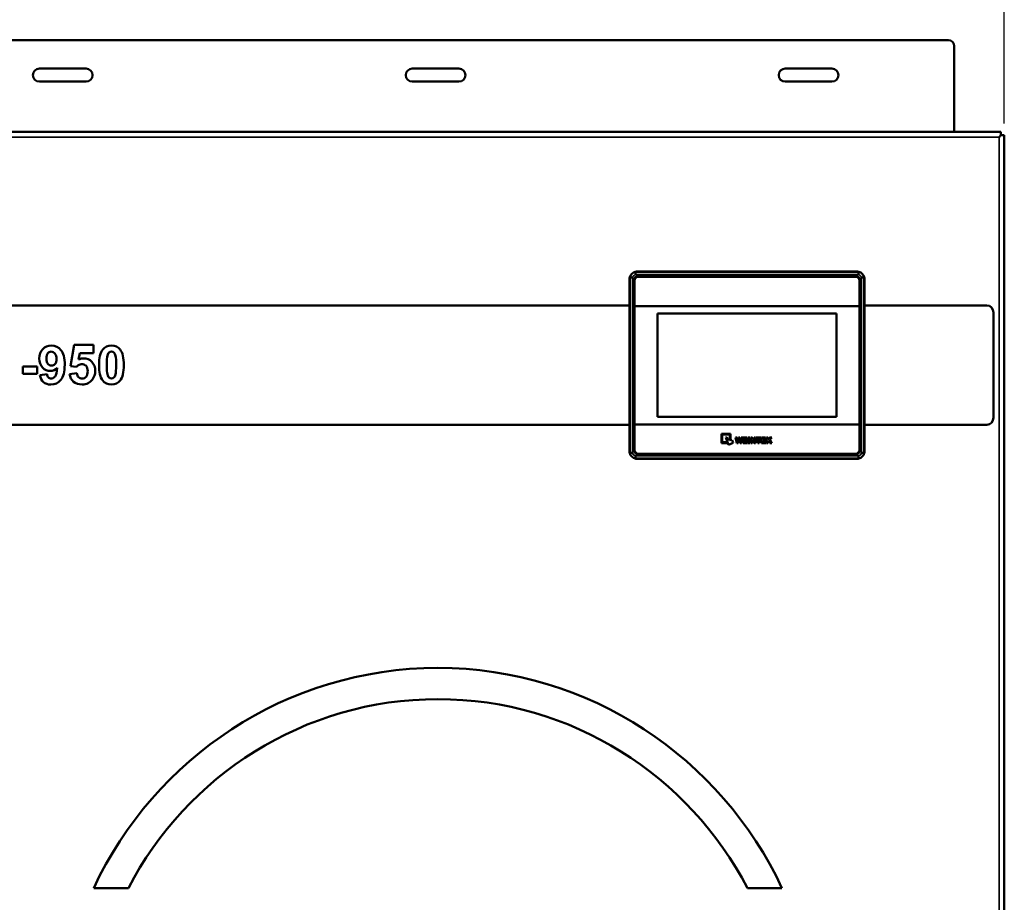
# Model space of a CAD drawing. Header units: inches. Extents: x 0 to 136, y 2 to 86.
# Tile 13 of 61: x 15 to 36, y 47 to 66. Entities that reach past the tile are written whole.
import ezdxf

# ---------------------------------------------------------------- set-up
doc = ezdxf.new("R2010")
doc.units = ezdxf.units.IN
doc.header["$LTSCALE"] = 4
doc.header["$MEASUREMENT"] = 0
for name, color, linetype, lineweight in [('Dimension (ANSI)', 7, 'Continuous', 25), ('Visible (ANSI)', 7, 'Continuous', 50), ('Visible Narrow (ANSI)', 7, 'Continuous', 35)]:
    doc.layers.add(name, color=color, linetype=linetype, lineweight=lineweight)
doc.styles.add('Dimension Text (ANSI)', font='tahoma.ttf')
doc.dimstyles.new('Dual Dimension', dxfattribs={"dimscale": 4, "dimtxt": 0.12, "dimasz": 0.098425, "dimexe": 0.125, "dimexo": 0.0625, "dimgap": 0.031496, "dimtad": 0, "dimtih": 1, "dimtoh": 1, "dimrnd": 1e-08, "dimzin": 4, "dimdsep": 46, "dimtxsty": 'Dimension Text (ANSI)', "dimcen": 0.09, "dimdle": 0.393701, "dimclrd": 256, "dimclre": 256, "dimclrt": 256, "dimadec": 0, "dimazin": 1, "dimtfac": 1, "dimtofl": 0, "dimtmove": 0, "dimatfit": 3, "dimfxl": 1, "dimtolj": 1, "dimtzin": 4, "dimlwd": -1, "dimlwe": -1, "dimarcsym": 0})

# ---------------------------------------------------------------- blocks, each defined once
blk = doc.blocks.new('*D6')
at = {"layer": 'Defpoints', "color": 0, "transparency": 16777216}
for p in [(11.957, 67.638), (11.957, 63.079), (36.34, 63.079)]:
    blk.add_point(p, dxfattribs=at)
at = {"layer": 'Dimension (ANSI)', "transparency": 16777216}
for p, q in [((11.957, 63.329), (11.957, 68.138)), ((36.34, 63.329), (36.34, 68.138)), ((12.351, 67.638), (21.912, 67.638)), ((35.947, 67.638), (26.386, 67.638))]:
    blk.add_line(p, q, dxfattribs=at)
for points in [[(12.351, 67.704), (12.351, 67.573), (11.957, 67.638)], [(35.947, 67.704), (35.947, 67.573), (36.34, 67.638)]]:
    blk.add_solid(points, dxfattribs=at)
at = {"layer": 'Dimension (ANSI)', "transparency": 16777216, "insert": (24.149, 68.59), "char_height": 0.48, "attachment_point": 2, "style": 'Dimension Text (ANSI)'}
blk.add_mtext('\\A1;{\\H3.0x;(}\\S24.38^ 619.3 mm;{\\H3.0x;)}', dxfattribs=at)
blk = doc.blocks.new('*D8')
at = {"layer": 'Defpoints', "color": 0, "transparency": 16777216}
for p in [(37.516, 70.818), (10.766, 48.826), (37.516, 48.826)]:
    blk.add_point(p, dxfattribs=at)
at = {"layer": 'Dimension (ANSI)', "transparency": 16777216}
for p, q in [((10.766, 49.076), (10.766, 71.318)), ((37.516, 49.076), (37.516, 71.318)), ((11.16, 70.818), (21.904, 70.818)), ((37.123, 70.818), (26.379, 70.818))]:
    blk.add_line(p, q, dxfattribs=at)
for points in [[(11.16, 70.883), (11.16, 70.752), (10.766, 70.818)], [(37.123, 70.883), (37.123, 70.752), (37.516, 70.818)]]:
    blk.add_solid(points, dxfattribs=at)
at = {"layer": 'Dimension (ANSI)', "transparency": 16777216, "insert": (24.141, 71.769), "char_height": 0.48, "attachment_point": 2, "style": 'Dimension Text (ANSI)'}
blk.add_mtext('\\A1;{\\H3.0x;(}\\S26.75^ 679.5 mm;{\\H3.0x;)}', dxfattribs=at)

msp = doc.modelspace()

# ---------------------------------------------------------------- linework, layer by layer
at = {"layer": 'Visible (ANSI)'}
for p, q in [((35.141, 65.12), (13.141, 65.12)), ((35.266, 63.153), (35.266, 64.995)), ((15.641, 64.51), (16.641, 64.51)), ((23.641, 64.51), (24.641, 64.51)), ((31.641, 64.51), (32.641, 64.51)), ((16.641, 64.23), (15.641, 64.23)), ((24.641, 64.23), (23.641, 64.23)), ((32.641, 64.23), (31.641, 64.23)), ((12.032, 63.153), (36.266, 63.153)), ((36.266, 63.079), (36.227, 63.04)), ((36.266, 63.079), (36.227, 63.04)), ((36.266, 63.153), (36.266, 63.079)), ((36.34, 63.079), (36.266, 63.079)), ((36.34, 63.079), (36.34, 26.829)), ((28.301, 56.295), (28.301, 59.996)), ((28.305, 56.259), (28.305, 60.032)), ((28.422, 60.149), (33.219, 60.149)), ((28.459, 60.153), (33.183, 60.153)), ((28.478, 60.056), (33.163, 60.056)), ((28.488, 60.045), (33.153, 60.045)), ((33.336, 60.032), (33.336, 56.259)), ((33.34, 59.996), (33.34, 56.295)), ((28.399, 56.315), (28.399, 59.976)), ((28.409, 59.415), (28.409, 59.966)), ((33.232, 59.966), (33.232, 59.415)), ((33.243, 59.976), (33.243, 56.315)), ((28.301, 59.43), (12.384, 59.43)), ((28.409, 59.415), (28.409, 56.876)), ((33.232, 59.415), (28.409, 59.415)), ((33.232, 56.876), (33.232, 59.415)), ((35.968, 59.43), (33.34, 59.43)), ((28.903, 57.039), (28.903, 59.252)), ((28.903, 59.252), (32.738, 59.252)), ((32.738, 59.252), (32.738, 57.039)), ((36.106, 57.022), (36.106, 59.276)), ((16.306, 58.127), (16.387, 58.58)), ((16.387, 58.58), (16.802, 58.58)), ((16.802, 58.58), (16.802, 58.406)), ((16.506, 58.406), (16.481, 58.267)), ((16.802, 58.406), (16.506, 58.406)), ((15.285, 58.121), (15.593, 58.121)), ((15.285, 57.964), (15.285, 58.121)), ((15.593, 58.121), (15.593, 57.964)), ((16.434, 58.108), (16.306, 58.127)), ((16.477, 58.145), (16.477, 58.145)), ((16.626, 58.145), (16.626, 58.145)), ((15.593, 57.964), (15.285, 57.964)), ((15.653, 57.935), (15.805, 57.952)), ((16.288, 57.956), (16.444, 57.972)), ((32.738, 57.039), (28.903, 57.039)), ((12.378, 56.867), (28.301, 56.867)), ((33.232, 56.876), (28.409, 56.876)), ((28.409, 56.876), (28.409, 56.325)), ((33.232, 56.325), (33.232, 56.876)), ((33.34, 56.867), (35.967, 56.867)), ((30.271, 56.476), (30.271, 56.673)), ((30.271, 56.673), (30.468, 56.673)), ((30.287, 56.658), (30.287, 56.492)), ((30.452, 56.658), (30.287, 56.658)), ((30.452, 56.555), (30.452, 56.658)), ((30.468, 56.673), (30.468, 56.555)), ((30.389, 56.476), (30.271, 56.476)), ((30.287, 56.492), (30.389, 56.492)), ((30.363, 56.593), (30.388, 56.603)), ((30.425, 56.44), (30.363, 56.593)), ((30.388, 56.603), (30.412, 56.545)), ((30.389, 56.492), (30.389, 56.476)), ((30.412, 56.545), (30.437, 56.555)), ((30.527, 56.481), (30.425, 56.44)), ((30.437, 56.555), (30.445, 56.537)), ((30.445, 56.537), (30.47, 56.547)), ((30.468, 56.555), (30.452, 56.555)), ((30.47, 56.547), (30.478, 56.529)), ((30.478, 56.529), (30.503, 56.539)), ((30.503, 56.539), (30.527, 56.481)), ((30.601, 56.476), (30.576, 56.597)), ((30.576, 56.597), (30.608, 56.597)), ((30.634, 56.476), (30.601, 56.476)), ((30.608, 56.597), (30.62, 56.53)), ((30.62, 56.53), (30.637, 56.597)), ((30.653, 56.552), (30.634, 56.476)), ((30.637, 56.597), (30.668, 56.597)), ((30.672, 56.476), (30.653, 56.552)), ((30.668, 56.597), (30.685, 56.53)), ((30.704, 56.476), (30.672, 56.476)), ((30.685, 56.53), (30.697, 56.597)), ((30.697, 56.597), (30.728, 56.597)), ((30.728, 56.597), (30.704, 56.476)), ((30.736, 56.476), (30.736, 56.597)), ((30.736, 56.597), (30.826, 56.597)), ((30.828, 56.476), (30.736, 56.476)), ((30.77, 56.571), (30.77, 56.552)), ((30.826, 56.571), (30.77, 56.571)), ((30.77, 56.552), (30.822, 56.552)), ((30.77, 56.528), (30.77, 56.504)), ((30.822, 56.528), (30.77, 56.528)), ((30.77, 56.504), (30.828, 56.504)), ((30.822, 56.552), (30.822, 56.528)), ((30.826, 56.597), (30.826, 56.571)), ((30.828, 56.504), (30.828, 56.476)), ((30.844, 56.476), (30.844, 56.597)), ((30.844, 56.597), (30.878, 56.597)), ((30.878, 56.476), (30.844, 56.476)), ((30.878, 56.597), (30.878, 56.476)), ((30.902, 56.476), (30.902, 56.597)), ((30.902, 56.597), (30.933, 56.597)), ((30.933, 56.476), (30.902, 56.476)), ((30.933, 56.597), (30.974, 56.53)), ((30.933, 56.543), (30.933, 56.476)), ((30.974, 56.476), (30.933, 56.543)), ((30.974, 56.597), (31.006, 56.597)), ((30.974, 56.53), (30.974, 56.597)), ((31.006, 56.476), (30.974, 56.476)), ((31.006, 56.597), (31.006, 56.476)), ((31.017, 56.567), (31.017, 56.597)), ((31.017, 56.597), (31.119, 56.597)), ((31.051, 56.567), (31.017, 56.567)), ((31.051, 56.476), (31.051, 56.567)), ((31.085, 56.476), (31.051, 56.476)), ((31.085, 56.567), (31.085, 56.476)), ((31.119, 56.567), (31.085, 56.567)), ((31.119, 56.597), (31.119, 56.567)), ((31.131, 56.476), (31.131, 56.597)), ((31.131, 56.597), (31.22, 56.597)), ((31.222, 56.476), (31.131, 56.476)), ((31.164, 56.571), (31.164, 56.552)), ((31.22, 56.571), (31.164, 56.571)), ((31.164, 56.552), (31.216, 56.552)), ((31.164, 56.528), (31.164, 56.504)), ((31.216, 56.528), (31.164, 56.528)), ((31.164, 56.504), (31.222, 56.504)), ((31.216, 56.552), (31.216, 56.528)), ((31.22, 56.597), (31.22, 56.571)), ((31.222, 56.504), (31.222, 56.476)), ((31.237, 56.476), (31.237, 56.597)), ((31.237, 56.597), (31.27, 56.597)), ((31.27, 56.476), (31.237, 56.476)), ((31.27, 56.552), (31.306, 56.597)), ((31.27, 56.597), (31.27, 56.552)), ((31.288, 56.526), (31.27, 56.506)), ((31.27, 56.506), (31.27, 56.476)), ((31.311, 56.476), (31.288, 56.526)), ((31.306, 56.597), (31.35, 56.597)), ((31.35, 56.597), (31.311, 56.552)), ((31.311, 56.552), (31.352, 56.476)), ((31.352, 56.476), (31.311, 56.476)), ((33.163, 56.235), (28.478, 56.235)), ((28.488, 56.246), (33.153, 56.246)), ((28.423, 56.142), (33.219, 56.142)), ((33.183, 56.138), (28.459, 56.138)), ((33.219, 56.142), (33.219, 56.142)), ((16.806, 46.927), (17.549, 46.927)), ((30.828, 46.927), (31.571, 46.927))]:
    msp.add_line(p, q, dxfattribs=at)
for centre, radius, start, end in [((35.141, 64.995), 0.125, 0, 90), ((15.641, 64.37), 0.14, 90, 270), ((16.641, 64.37), 0.14, 270, 90), ((23.641, 64.37), 0.14, 90, 270), ((24.641, 64.37), 0.14, 270, 90), ((31.641, 64.37), 0.14, 90, 270), ((32.641, 64.37), 0.14, 270, 90), ((28.459, 59.996), 0.157, 166.743, 180), ((28.459, 59.996), 0.157, 103.2655, 166.743), ((28.478, 59.976), 0.0794, 90, 180), ((28.488, 59.966), 0.0787, 90, 180), ((33.153, 59.966), 0.0787, 0, 90), ((33.163, 59.976), 0.0794, 0, 90), ((33.183, 59.996), 0.157, 13.257, 76.7345), ((33.183, 59.996), 0.157, 0, 13.257), ((28.459, 56.295), 0.157, 180, 193.257), ((28.459, 56.295), 0.157, 193.257, 256.7523), ((28.478, 56.315), 0.0794, 180, 270), ((28.488, 56.325), 0.0787, 180, 270), ((33.153, 56.325), 0.0787, 270, 0), ((33.163, 56.315), 0.0794, 270, 0), ((33.183, 56.295), 0.157, 283.2477, 346.743), ((33.183, 56.295), 0.157, 346.743, 0)]:
    msp.add_arc(centre, radius, start, end, dxfattribs=at)
for centre, major_axis, ratio, start_param, end_param in [((63.379, -51.754), (47.523, -110.184), 0.026699, 3.130078, 3.155038), ((-64.667, -92.255), (-81.28, -150.41), 0.024891, 3.132587, 3.137703), ((119.325, 196.928), (-103.484, -139.05), 0.019955, 6.262172, 6.280756), ((13.778, 67.869), (3.443, -9.998), 0.067238, 0.024592, 0.100549)]:
    msp.add_ellipse(centre, major_axis=major_axis, ratio=ratio, start_param=start_param, end_param=end_param, dxfattribs=at)
for points, knots in [([(28.305, 60.032), (28.305, 60.032), (28.307, 60.032), (28.313, 60.031), (28.317, 60.031), (28.328, 60.029), (28.334, 60.028), (28.348, 60.027), (28.356, 60.026), (28.364, 60.024), (28.364, 60.024), (28.364, 60.024)], [0.2366212, 0.2366212, 0.2366212, 0.2366212, 0.2948752, 0.2948752, 0.3533067, 0.3533067, 0.4121348, 0.4121348, 0.4732425, 0.4732425, 0.4741007, 0.4741007, 0.4741007, 0.4741007]), ([(28.422, 60.149), (28.423, 60.149), (28.423, 60.149), (28.423, 60.149), (28.423, 60.149), (28.423, 60.149), (28.424, 60.149), (28.424, 60.149), (28.424, 60.15), (28.424, 60.15), (28.425, 60.15), (28.425, 60.15), (28.425, 60.15), (28.425, 60.15), (28.426, 60.15), (28.426, 60.15), (28.426, 60.15), (28.426, 60.15), (28.427, 60.15), (28.427, 60.15), (28.427, 60.15), (28.427, 60.15), (28.428, 60.15), (28.428, 60.15), (28.428, 60.15), (28.428, 60.15), (28.429, 60.15), (28.429, 60.151), (28.429, 60.151), (28.429, 60.151), (28.43, 60.151), (28.43, 60.151), (28.43, 60.151), (28.431, 60.151), (28.431, 60.151), (28.431, 60.151), (28.431, 60.151), (28.432, 60.151), (28.432, 60.151), (28.432, 60.151), (28.433, 60.151), (28.433, 60.151), (28.433, 60.151), (28.434, 60.151), (28.434, 60.151), (28.434, 60.151), (28.435, 60.152), (28.435, 60.152), (28.435, 60.152), (28.436, 60.152), (28.436, 60.152), (28.436, 60.152), (28.437, 60.152), (28.437, 60.152), (28.438, 60.152), (28.438, 60.152), (28.438, 60.152), (28.439, 60.152), (28.439, 60.152), (28.44, 60.152), (28.44, 60.152), (28.44, 60.152), (28.441, 60.152), (28.441, 60.152), (28.442, 60.152), (28.442, 60.152), (28.443, 60.153), (28.443, 60.153), (28.444, 60.153), (28.444, 60.153), (28.445, 60.153), (28.445, 60.153), (28.446, 60.153), (28.447, 60.153), (28.447, 60.153), (28.448, 60.153), (28.449, 60.153), (28.449, 60.153), (28.45, 60.153), (28.451, 60.153), (28.452, 60.153), (28.453, 60.153), (28.454, 60.153), (28.456, 60.153), (28.457, 60.153), (28.458, 60.153), (28.459, 60.153)], [0, 0, 0, 0, 0.013869, 0.023776, 0.035664, 0.047552, 0.05944, 0.071329, 0.083217, 0.095105, 0.106993, 0.118881, 0.130769, 0.142657, 0.154545, 0.166433, 0.178321, 0.190209, 0.202097, 0.213986, 0.225874, 0.237762, 0.24965, 0.261539, 0.273427, 0.285316, 0.297204, 0.309093, 0.320982, 0.33287, 0.344759, 0.356648, 0.368537, 0.380426, 0.392315, 0.404205, 0.416094, 0.427984, 0.439873, 0.451763, 0.463653, 0.475543, 0.487433, 0.499323, 0.511213, 0.523104, 0.534994, 0.546885, 0.558776, 0.570667, 0.582559, 0.59445, 0.606342, 0.618234, 0.630127, 0.642019, 0.653912, 0.665805, 0.677698, 0.689592, 0.701486, 0.713381, 0.725275, 0.737171, 0.749066, 0.760962, 0.772859, 0.784756, 0.796654, 0.808553, 0.820453, 0.832354, 0.844257, 0.85616, 0.868057, 0.879929, 0.891761, 0.903572, 0.915435, 0.927449, 0.939629, 0.951868, 0.964, 0.975964, 0.985877, 1, 1, 1, 1]), ([(28.43, 60.09), (28.429, 60.096), (28.428, 60.106), (28.426, 60.121), (28.425, 60.132), (28.423, 60.141), (28.423, 60.148), (28.422, 60.149), (28.422, 60.149)], [0, 0, 0, 0, 0.1951869, 0.3343047, 0.5009813, 0.667391, 0.8059716, 0.9999999, 0.9999999, 0.9999999, 0.9999999]), ([(33.183, 60.153), (33.184, 60.153), (33.185, 60.153), (33.186, 60.153), (33.187, 60.153), (33.188, 60.153), (33.19, 60.153), (33.191, 60.153), (33.191, 60.153), (33.192, 60.153), (33.193, 60.153), (33.194, 60.153), (33.194, 60.153), (33.195, 60.153), (33.196, 60.153), (33.196, 60.153), (33.197, 60.153), (33.197, 60.153), (33.198, 60.153), (33.198, 60.153), (33.199, 60.153), (33.199, 60.152), (33.2, 60.152), (33.2, 60.152), (33.201, 60.152), (33.201, 60.152), (33.202, 60.152), (33.202, 60.152), (33.203, 60.152), (33.203, 60.152), (33.203, 60.152), (33.204, 60.152), (33.204, 60.152), (33.205, 60.152), (33.205, 60.152), (33.205, 60.152), (33.206, 60.152), (33.206, 60.152), (33.206, 60.152), (33.207, 60.152), (33.207, 60.151), (33.207, 60.151), (33.208, 60.151), (33.208, 60.151), (33.208, 60.151), (33.209, 60.151), (33.209, 60.151), (33.209, 60.151), (33.21, 60.151), (33.21, 60.151), (33.21, 60.151), (33.211, 60.151), (33.211, 60.151), (33.211, 60.151), (33.211, 60.151), (33.212, 60.151), (33.212, 60.151), (33.212, 60.151), (33.213, 60.151), (33.213, 60.15), (33.213, 60.15), (33.213, 60.15), (33.214, 60.15), (33.214, 60.15), (33.214, 60.15), (33.214, 60.15), (33.215, 60.15), (33.215, 60.15), (33.215, 60.15), (33.215, 60.15), (33.216, 60.15), (33.216, 60.15), (33.216, 60.15), (33.216, 60.15), (33.217, 60.15), (33.217, 60.15), (33.217, 60.15), (33.217, 60.15), (33.218, 60.149), (33.218, 60.149), (33.218, 60.149), (33.218, 60.149), (33.219, 60.149), (33.219, 60.149), (33.219, 60.149), (33.219, 60.149)], [0, 0, 0, 0, 0.014214, 0.024322, 0.036444, 0.04856, 0.060666, 0.072767, 0.08486, 0.096943, 0.109015, 0.121079, 0.13314, 0.145198, 0.157254, 0.169307, 0.181358, 0.193407, 0.205454, 0.2175, 0.229546, 0.24159, 0.253635, 0.265678, 0.277722, 0.289765, 0.301807, 0.313849, 0.325891, 0.337932, 0.349973, 0.362014, 0.374055, 0.386095, 0.398136, 0.410176, 0.422215, 0.434255, 0.446295, 0.458334, 0.470373, 0.482412, 0.49445, 0.506489, 0.518527, 0.530566, 0.542604, 0.554642, 0.56668, 0.578717, 0.590755, 0.602793, 0.61483, 0.626867, 0.638905, 0.650942, 0.662979, 0.675016, 0.687053, 0.69909, 0.711127, 0.723163, 0.7352, 0.747237, 0.759273, 0.77131, 0.783346, 0.795383, 0.807419, 0.819456, 0.831492, 0.843528, 0.855565, 0.867601, 0.879638, 0.891674, 0.90371, 0.915746, 0.927783, 0.939819, 0.951855, 0.963891, 0.975928, 0.985958, 1, 1, 1, 1]), ([(33.219, 60.149), (33.219, 60.149), (33.219, 60.148), (33.218, 60.143), (33.218, 60.137), (33.216, 60.127), (33.215, 60.117), (33.213, 60.104), (33.212, 60.095), (33.211, 60.09)], [0.0000003, 0.0000003, 0.0000003, 0.0000003, 0.1662714, 0.2850324, 0.427626, 0.5704128, 0.7133999, 0.8327057, 1, 1, 1, 1]), ([(33.277, 60.024), (33.277, 60.024), (33.277, 60.024), (33.286, 60.026), (33.293, 60.027), (33.308, 60.028), (33.314, 60.029), (33.325, 60.031), (33.329, 60.031), (33.335, 60.032), (33.336, 60.032), (33.336, 60.032)], [-0.0008582, -0.0008582, -0.0008582, -0.0008582, 0, 0, 0.0611077, 0.0611077, 0.1199358, 0.1199358, 0.1783673, 0.1783673, 0.2366213, 0.2366213, 0.2366213, 0.2366213]), ([(15.711, 58.491), (15.761, 58.542), (15.823, 58.567), (15.9, 58.567), (15.983, 58.567), (16.051, 58.535), (16.104, 58.471)], [12, 12, 12, 12, 13, 13, 13, 14, 14, 14, 14]), ([(17.001, 58.483), (17.045, 58.539), (17.107, 58.567), (17.186, 58.567), (17.265, 58.567), (17.327, 58.539), (17.372, 58.482)], [4, 4, 4, 4, 5, 5, 5, 6, 6, 6, 6]), ([(15.707, 58.096), (15.661, 58.146), (15.637, 58.211), (15.637, 58.29), (15.637, 58.373), (15.662, 58.44), (15.711, 58.491)], [10, 10, 10, 10, 11, 11, 11, 12, 12, 12, 12]), ([(15.82, 58.403), (15.801, 58.38), (15.791, 58.342), (15.791, 58.29), (15.791, 58.237), (15.802, 58.199), (15.823, 58.174)], [1, 1, 1, 1, 2, 2, 2, 3, 3, 3, 3]), ([(15.977, 58.173), (15.998, 58.196), (16.008, 58.231), (16.008, 58.277), (16.008, 58.328), (15.996, 58.367), (15.973, 58.395)], [5, 5, 5, 5, 6, 6, 6, 7, 7, 7, 7]), ([(16.104, 58.471), (16.157, 58.407), (16.184, 58.301), (16.184, 58.154), (16.184, 58.005), (16.156, 57.897), (16.101, 57.83)], [14, 14, 14, 14, 15, 15, 15, 16, 16, 16, 16]), ([(16.994, 57.823), (16.945, 57.885), (16.92, 57.994), (16.92, 58.151), (16.92, 58.305), (16.947, 58.416), (17.001, 58.483)], [2, 2, 2, 2, 3, 3, 3, 4, 4, 4, 4]), ([(17.101, 58.354), (17.09, 58.313), (17.084, 58.245), (17.084, 58.149), (17.084, 58.053), (17.089, 57.987), (17.099, 57.951)], [3, 3, 3, 3, 4, 4, 4, 5, 5, 5, 5]), ([(17.237, 58.419), (17.222, 58.431), (17.205, 58.437), (17.186, 58.437), (17.167, 58.437), (17.15, 58.431), (17.135, 58.419)], [0, 0, 0, 0, 1, 1, 1, 2, 2, 2, 2]), ([(17.271, 57.945), (17.282, 57.985), (17.288, 58.053), (17.288, 58.149), (17.288, 58.245), (17.283, 58.311), (17.273, 58.347)], [9, 9, 9, 9, 10, 10, 10, 11, 11, 11, 11]), ([(17.372, 58.482), (17.425, 58.415), (17.452, 58.304), (17.452, 58.149), (17.452, 57.994), (17.425, 57.883), (17.371, 57.815)], [6, 6, 6, 6, 7, 7, 7, 8, 8, 8, 8]), ([(16.022, 58.09), (15.982, 58.045), (15.933, 58.022), (15.874, 58.022), (15.81, 58.022), (15.754, 58.047), (15.707, 58.096)], [8, 8, 8, 8, 9, 9, 9, 10, 10, 10, 10]), ([(15.823, 58.174), (15.843, 58.149), (15.869, 58.137), (15.901, 58.137), (15.931, 58.137), (15.956, 58.149), (15.977, 58.173)], [3, 3, 3, 3, 4, 4, 4, 5, 5, 5, 5]), ([(16.626, 58.145), (16.607, 58.161), (16.583, 58.168), (16.555, 58.168), (16.527, 58.168), (16.501, 58.161), (16.477, 58.145)], [9.225364, 9.225364, 9.225364, 9.225364, 10, 10, 10, 10.615277, 10.615277, 10.615277, 10.615277]), ([(16.481, 58.267), (16.516, 58.284), (16.552, 58.293), (16.588, 58.293), (16.658, 58.293), (16.717, 58.268), (16.765, 58.217)], [17.000001, 17.000001, 17.000001, 17.000001, 18, 18, 18, 19, 19, 19, 19]), ([(16.642, 57.897), (16.665, 57.924), (16.677, 57.964), (16.677, 58.017), (16.677, 58.067), (16.665, 58.105), (16.643, 58.13)], [7, 7, 7, 7, 8, 8, 8, 8.996766, 8.996766, 8.996766, 8.996766]), ([(16.765, 58.217), (16.814, 58.167), (16.838, 58.101), (16.838, 58.02), (16.838, 57.953), (16.818, 57.893), (16.779, 57.84)], [19, 19, 19, 19, 20, 20, 20, 21, 21, 21, 21]), ([(15.834, 57.883), (15.849, 57.868), (15.87, 57.861), (15.896, 57.861), (15.928, 57.861), (15.956, 57.875), (15.978, 57.905)], [5, 5, 5, 5, 6, 6, 6, 7, 7, 7, 7]), ([(16.483, 57.888), (16.505, 57.868), (16.531, 57.857), (16.559, 57.857), (16.592, 57.857), (16.62, 57.87), (16.642, 57.897)], [5, 5, 5, 5, 6, 6, 6, 7, 7, 7, 7]), ([(17.136, 57.88), (17.15, 57.868), (17.167, 57.862), (17.186, 57.862), (17.205, 57.862), (17.222, 57.868), (17.237, 57.88)], [6, 6, 6, 6, 7, 7, 7, 8, 8, 8, 8]), ([(16.101, 57.83), (16.045, 57.764), (15.973, 57.731), (15.884, 57.731), (15.82, 57.731), (15.768, 57.748), (15.729, 57.782)], [0, 0, 0, 0, 1, 1, 1, 2, 2, 2, 2]), ([(16.779, 57.84), (16.726, 57.768), (16.652, 57.732), (16.558, 57.732), (16.482, 57.732), (16.421, 57.752), (16.373, 57.792)], [0, 0, 0, 0, 1, 1, 1, 2, 2, 2, 2]), ([(17.371, 57.815), (17.327, 57.76), (17.265, 57.732), (17.186, 57.732), (17.106, 57.732), (17.042, 57.762), (16.994, 57.823)], [0, 0, 0, 0, 1, 1, 1, 2, 2, 2, 2]), ([(28.364, 56.267), (28.364, 56.267), (28.364, 56.267), (28.356, 56.265), (28.348, 56.264), (28.334, 56.262), (28.328, 56.262), (28.317, 56.26), (28.313, 56.26), (28.307, 56.259), (28.305, 56.259), (28.305, 56.259)], [-0.0008582, -0.0008582, -0.0008582, -0.0008582, 0, 0, 0.0611077, 0.0611077, 0.1199358, 0.1199358, 0.1783673, 0.1783673, 0.2366212, 0.2366212, 0.2366212, 0.2366212]), ([(28.423, 56.142), (28.423, 56.142), (28.423, 56.143), (28.424, 56.15), (28.425, 56.159), (28.426, 56.17), (28.428, 56.185), (28.429, 56.195), (28.43, 56.201)], [0, 0, 0, 0, 0.194033, 0.332614, 0.499022, 0.665697, 0.804814, 1, 1, 1, 1]), ([(33.211, 56.201), (33.212, 56.195), (33.214, 56.185), (33.215, 56.17), (33.217, 56.159), (33.218, 56.15), (33.219, 56.143), (33.219, 56.142), (33.219, 56.142)], [0, 0, 0, 0, 0.195185, 0.334303, 0.500977, 0.667386, 0.805966, 1, 1, 1, 1]), ([(33.336, 56.259), (33.336, 56.259), (33.335, 56.259), (33.329, 56.26), (33.325, 56.26), (33.314, 56.262), (33.308, 56.262), (33.293, 56.264), (33.286, 56.265), (33.277, 56.267), (33.277, 56.267), (33.277, 56.267)], [0.2366212, 0.2366212, 0.2366212, 0.2366212, 0.2948752, 0.2948752, 0.3533067, 0.3533067, 0.4121348, 0.4121348, 0.4732425, 0.4732425, 0.4741007, 0.4741007, 0.4741007, 0.4741007]), ([(28.459, 56.138), (28.459, 56.138), (28.458, 56.138), (28.458, 56.138), (28.458, 56.138), (28.458, 56.138), (28.458, 56.138), (28.458, 56.138), (28.458, 56.138), (28.457, 56.138), (28.457, 56.138), (28.457, 56.138), (28.457, 56.138), (28.457, 56.138), (28.457, 56.138), (28.457, 56.138), (28.456, 56.138), (28.456, 56.138), (28.456, 56.138), (28.456, 56.138), (28.456, 56.138), (28.456, 56.138), (28.456, 56.138), (28.456, 56.138), (28.455, 56.138), (28.455, 56.138), (28.455, 56.138), (28.455, 56.138), (28.455, 56.138), (28.455, 56.138), (28.455, 56.138), (28.455, 56.138), (28.454, 56.138), (28.454, 56.138), (28.454, 56.138), (28.454, 56.138), (28.454, 56.138), (28.454, 56.138), (28.454, 56.138), (28.454, 56.138), (28.454, 56.138), (28.453, 56.138), (28.453, 56.138), (28.453, 56.138), (28.453, 56.138), (28.453, 56.138), (28.453, 56.138), (28.453, 56.138), (28.453, 56.138), (28.453, 56.138), (28.453, 56.138), (28.452, 56.138), (28.452, 56.138), (28.452, 56.138), (28.452, 56.138), (28.452, 56.138), (28.452, 56.138), (28.452, 56.138), (28.452, 56.138), (28.452, 56.138), (28.452, 56.138), (28.452, 56.138), (28.451, 56.138), (28.451, 56.138), (28.451, 56.138), (28.451, 56.138), (28.451, 56.138), (28.451, 56.138), (28.451, 56.138), (28.451, 56.138), (28.451, 56.138), (28.451, 56.138), (28.451, 56.138), (28.451, 56.138), (28.45, 56.138), (28.45, 56.138), (28.45, 56.138), (28.45, 56.138), (28.45, 56.138), (28.45, 56.138), (28.45, 56.138), (28.45, 56.138), (28.45, 56.138), (28.45, 56.138), (28.45, 56.138), (28.45, 56.138), (28.45, 56.138), (28.449, 56.138), (28.449, 56.138), (28.449, 56.138), (28.449, 56.138), (28.449, 56.138), (28.449, 56.138), (28.449, 56.138), (28.449, 56.138), (28.449, 56.138), (28.449, 56.138), (28.449, 56.138), (28.449, 56.138), (28.449, 56.138), (28.449, 56.138), (28.448, 56.138), (28.448, 56.138), (28.448, 56.138), (28.448, 56.138), (28.448, 56.138), (28.448, 56.138), (28.448, 56.138), (28.448, 56.138), (28.448, 56.138), (28.448, 56.138), (28.448, 56.138), (28.448, 56.138), (28.448, 56.138), (28.448, 56.138), (28.448, 56.138), (28.447, 56.138), (28.447, 56.138), (28.447, 56.138), (28.447, 56.138), (28.447, 56.138), (28.447, 56.138), (28.447, 56.138), (28.447, 56.138), (28.447, 56.138), (28.447, 56.138), (28.447, 56.138), (28.447, 56.138), (28.447, 56.138), (28.447, 56.138), (28.447, 56.138), (28.447, 56.138), (28.446, 56.138), (28.446, 56.138), (28.446, 56.138), (28.446, 56.138), (28.446, 56.138), (28.446, 56.138), (28.446, 56.138), (28.446, 56.138), (28.446, 56.138), (28.446, 56.138), (28.446, 56.138), (28.446, 56.138), (28.446, 56.138), (28.446, 56.138), (28.446, 56.138), (28.446, 56.138), (28.446, 56.138), (28.446, 56.138), (28.445, 56.138), (28.445, 56.138), (28.445, 56.138), (28.445, 56.138), (28.445, 56.138), (28.445, 56.138), (28.445, 56.138), (28.445, 56.138), (28.445, 56.138), (28.445, 56.138), (28.445, 56.138), (28.445, 56.138), (28.445, 56.138), (28.445, 56.138), (28.445, 56.138), (28.444, 56.138), (28.444, 56.138), (28.444, 56.138), (28.444, 56.138), (28.444, 56.138), (28.444, 56.138), (28.444, 56.138), (28.444, 56.138), (28.444, 56.138), (28.444, 56.138), (28.444, 56.138), (28.444, 56.138), (28.444, 56.138), (28.444, 56.138), (28.444, 56.138), (28.444, 56.138), (28.444, 56.138), (28.443, 56.138), (28.443, 56.138), (28.443, 56.138), (28.443, 56.138), (28.443, 56.138), (28.443, 56.138), (28.443, 56.138), (28.443, 56.138), (28.443, 56.138), (28.443, 56.138), (28.443, 56.138), (28.443, 56.138), (28.443, 56.138), (28.443, 56.138), (28.443, 56.138), (28.443, 56.138), (28.443, 56.138), (28.443, 56.138), (28.443, 56.138), (28.443, 56.138), (28.443, 56.138), (28.442, 56.138), (28.442, 56.138), (28.442, 56.138), (28.442, 56.138), (28.442, 56.138), (28.442, 56.138), (28.442, 56.138), (28.442, 56.138), (28.442, 56.138), (28.442, 56.138), (28.442, 56.138), (28.442, 56.138), (28.442, 56.138), (28.442, 56.138), (28.442, 56.138), (28.442, 56.138), (28.442, 56.138), (28.442, 56.138), (28.442, 56.138), (28.442, 56.138), (28.442, 56.138), (28.442, 56.138), (28.441, 56.138), (28.441, 56.138), (28.441, 56.138), (28.441, 56.139), (28.441, 56.139), (28.441, 56.139), (28.441, 56.139), (28.441, 56.139), (28.441, 56.139), (28.441, 56.139), (28.441, 56.139), (28.441, 56.139), (28.44, 56.139), (28.44, 56.139), (28.44, 56.139), (28.44, 56.139), (28.44, 56.139), (28.44, 56.139), (28.44, 56.139), (28.44, 56.139), (28.44, 56.139), (28.44, 56.139), (28.44, 56.139), (28.44, 56.139), (28.44, 56.139), (28.44, 56.139), (28.439, 56.139), (28.439, 56.139), (28.439, 56.139), (28.439, 56.139), (28.439, 56.139), (28.439, 56.139), (28.439, 56.139), (28.439, 56.139), (28.439, 56.139), (28.439, 56.139), (28.439, 56.139), (28.439, 56.139), (28.439, 56.139), (28.439, 56.139), (28.439, 56.139), (28.439, 56.139), (28.438, 56.139), (28.438, 56.139), (28.438, 56.139), (28.438, 56.139), (28.438, 56.139), (28.438, 56.139), (28.438, 56.139), (28.438, 56.139), (28.438, 56.139), (28.438, 56.139), (28.438, 56.139), (28.438, 56.139), (28.438, 56.139), (28.438, 56.139), (28.438, 56.139), (28.438, 56.139), (28.437, 56.139), (28.437, 56.139), (28.437, 56.139), (28.437, 56.139), (28.437, 56.139), (28.437, 56.139), (28.437, 56.139), (28.437, 56.139), (28.437, 56.139), (28.437, 56.139), (28.437, 56.139), (28.437, 56.139), (28.437, 56.139), (28.437, 56.139), (28.437, 56.139), (28.436, 56.139), (28.436, 56.139), (28.436, 56.139), (28.436, 56.139), (28.436, 56.139), (28.436, 56.139), (28.436, 56.139), (28.436, 56.139), (28.436, 56.139), (28.436, 56.139), (28.436, 56.139), (28.436, 56.139), (28.435, 56.139), (28.435, 56.139), (28.435, 56.139), (28.435, 56.139), (28.435, 56.139), (28.435, 56.139), (28.435, 56.139), (28.435, 56.139), (28.435, 56.139), (28.435, 56.139), (28.435, 56.139), (28.435, 56.139), (28.435, 56.139), (28.435, 56.139), (28.435, 56.139), (28.435, 56.139), (28.435, 56.139), (28.434, 56.139), (28.434, 56.139), (28.434, 56.139), (28.434, 56.139), (28.434, 56.139), (28.434, 56.139), (28.434, 56.139), (28.434, 56.139), (28.434, 56.139), (28.434, 56.139), (28.434, 56.139), (28.434, 56.139), (28.434, 56.139), (28.434, 56.139), (28.434, 56.139), (28.434, 56.139), (28.434, 56.14), (28.434, 56.14), (28.434, 56.14), (28.434, 56.14), (28.434, 56.14), (28.434, 56.14), (28.434, 56.14), (28.434, 56.14), (28.434, 56.14), (28.434, 56.14), (28.433, 56.14), (28.433, 56.14), (28.433, 56.14), (28.433, 56.14), (28.433, 56.14), (28.433, 56.14), (28.433, 56.14), (28.433, 56.14), (28.433, 56.14), (28.433, 56.14), (28.433, 56.14), (28.433, 56.14), (28.433, 56.14), (28.433, 56.14), (28.433, 56.14), (28.433, 56.14), (28.433, 56.14), (28.433, 56.14), (28.433, 56.14), (28.433, 56.14), (28.432, 56.14), (28.432, 56.14), (28.432, 56.14), (28.432, 56.14), (28.432, 56.14), (28.432, 56.14), (28.432, 56.14), (28.432, 56.14), (28.432, 56.14), (28.432, 56.14), (28.432, 56.14), (28.432, 56.14), (28.432, 56.14), (28.432, 56.14), (28.432, 56.14), (28.432, 56.14), (28.432, 56.14), (28.432, 56.14), (28.431, 56.14), (28.431, 56.14), (28.431, 56.14), (28.431, 56.14), (28.431, 56.14), (28.431, 56.14), (28.431, 56.14), (28.431, 56.14), (28.431, 56.14), (28.431, 56.14), (28.431, 56.14), (28.431, 56.14), (28.431, 56.14), (28.431, 56.14), (28.431, 56.14), (28.431, 56.14), (28.431, 56.14), (28.43, 56.14), (28.43, 56.14), (28.43, 56.14), (28.43, 56.14), (28.43, 56.14), (28.43, 56.14), (28.43, 56.14), (28.43, 56.14), (28.43, 56.14), (28.43, 56.14), (28.43, 56.14), (28.43, 56.14), (28.43, 56.14), (28.43, 56.14), (28.43, 56.14), (28.43, 56.14), (28.43, 56.14), (28.43, 56.14), (28.43, 56.14), (28.429, 56.14), (28.429, 56.14), (28.429, 56.14), (28.429, 56.14), (28.429, 56.14), (28.429, 56.14), (28.429, 56.14), (28.429, 56.14), (28.429, 56.14), (28.429, 56.14), (28.429, 56.14), (28.429, 56.14), (28.429, 56.14), (28.429, 56.14), (28.429, 56.14), (28.429, 56.14), (28.428, 56.14), (28.428, 56.141), (28.428, 56.141), (28.428, 56.141), (28.428, 56.141), (28.428, 56.141), (28.428, 56.141), (28.428, 56.141), (28.428, 56.141), (28.428, 56.141), (28.428, 56.141), (28.428, 56.141), (28.428, 56.141), (28.428, 56.141), (28.428, 56.141), (28.428, 56.141), (28.428, 56.141), (28.428, 56.141), (28.428, 56.141), (28.428, 56.141), (28.428, 56.141), (28.428, 56.141), (28.428, 56.141), (28.428, 56.141), (28.428, 56.141), (28.428, 56.141), (28.428, 56.141), (28.428, 56.141), (28.428, 56.141), (28.428, 56.141), (28.428, 56.141), (28.428, 56.141), (28.428, 56.141), (28.428, 56.141), (28.428, 56.141), (28.427, 56.141), (28.427, 56.141), (28.427, 56.141), (28.427, 56.141), (28.427, 56.141), (28.427, 56.141), (28.427, 56.141), (28.427, 56.141), (28.427, 56.141), (28.427, 56.141), (28.427, 56.141), (28.427, 56.141), (28.427, 56.141), (28.427, 56.141), (28.427, 56.141), (28.427, 56.141), (28.427, 56.141), (28.427, 56.141), (28.427, 56.141), (28.427, 56.141), (28.427, 56.141), (28.427, 56.141), (28.427, 56.141), (28.427, 56.141), (28.426, 56.141), (28.426, 56.141), (28.426, 56.141), (28.426, 56.141), (28.426, 56.141), (28.426, 56.141), (28.426, 56.141), (28.426, 56.141), (28.426, 56.141), (28.426, 56.141), (28.426, 56.141), (28.426, 56.141), (28.426, 56.141), (28.426, 56.141), (28.426, 56.141), (28.426, 56.141), (28.426, 56.141), (28.426, 56.141), (28.426, 56.141), (28.425, 56.141), (28.425, 56.141), (28.425, 56.141), (28.425, 56.141), (28.425, 56.141), (28.425, 56.141), (28.425, 56.141), (28.425, 56.141), (28.425, 56.141), (28.425, 56.141), (28.425, 56.141), (28.425, 56.141), (28.425, 56.141), (28.425, 56.141), (28.425, 56.141), (28.425, 56.141), (28.424, 56.141), (28.424, 56.141), (28.424, 56.141), (28.424, 56.141), (28.424, 56.141), (28.424, 56.141), (28.424, 56.141), (28.424, 56.141), (28.424, 56.141), (28.424, 56.141), (28.424, 56.141), (28.424, 56.141), (28.424, 56.141), (28.424, 56.141), (28.424, 56.141), (28.424, 56.141), (28.424, 56.141), (28.424, 56.141), (28.424, 56.141), (28.424, 56.141), (28.423, 56.141), (28.423, 56.141), (28.423, 56.142), (28.423, 56.142), (28.423, 56.142), (28.423, 56.142), (28.423, 56.142), (28.423, 56.142), (28.423, 56.142), (28.423, 56.142), (28.423, 56.142), (28.423, 56.142), (28.423, 56.142), (28.423, 56.142), (28.423, 56.142), (28.423, 56.142), (28.423, 56.142), (28.423, 56.142), (28.423, 56.142), (28.423, 56.142), (28.423, 56.142), (28.423, 56.142), (28.423, 56.142), (28.423, 56.142), (28.423, 56.142), (28.423, 56.142), (28.423, 56.142), (28.423, 56.142), (28.423, 56.142)], [0, 0, 0, 0, 0.0013305, 0.0022774, 0.0034109, 0.0045412, 0.0056689, 0.0067944, 0.0079184, 0.0090412, 0.0101631, 0.0112845, 0.0124057, 0.0135268, 0.0146482, 0.0157698, 0.0168919, 0.0180145, 0.0191376, 0.0202612, 0.0213853, 0.0225097, 0.0236344, 0.0247592, 0.0258839, 0.0270083, 0.0281323, 0.0292555, 0.0303779, 0.0314995, 0.0326204, 0.0337409, 0.0348609, 0.0359807, 0.0371004, 0.0382201, 0.0393397, 0.0404595, 0.0415793, 0.0426993, 0.0438195, 0.0449397, 0.0460601, 0.0471806, 0.0483011, 0.0494215, 0.0505419, 0.0516621, 0.0527821, 0.0539017, 0.0550211, 0.0561401, 0.057259, 0.0583776, 0.0594961, 0.0606144, 0.0617327, 0.0628509, 0.063969, 0.0650871, 0.0662052, 0.0673233, 0.0684414, 0.0695595, 0.0706776, 0.0717958, 0.0729139, 0.0740322, 0.0751504, 0.0762686, 0.0773869, 0.0785051, 0.0796233, 0.0807415, 0.0818596, 0.0829776, 0.0840956, 0.0852134, 0.0863311, 0.0874486, 0.0885659, 0.089683, 0.0907998, 0.0919165, 0.093033, 0.0941494, 0.0952655, 0.0963816, 0.0974975, 0.0986132, 0.0997289, 0.1008444, 0.1019599, 0.1030752, 0.1041905, 0.1053057, 0.1064209, 0.107536, 0.108651, 0.109766, 0.1108809, 0.1119959, 0.1131107, 0.1142256, 0.1153404, 0.1164552, 0.11757, 0.1186848, 0.1197995, 0.1209143, 0.122029, 0.1231437, 0.1242584, 0.1253731, 0.1264878, 0.1276024, 0.1287171, 0.1298317, 0.1309464, 0.132061, 0.1331755, 0.1342901, 0.1354046, 0.1365191, 0.1376336, 0.138748, 0.1398624, 0.1409768, 0.1420911, 0.1432054, 0.1443197, 0.1454339, 0.1465481, 0.1476623, 0.1487765, 0.1498907, 0.1510048, 0.152119, 0.1532331, 0.1543472, 0.1554612, 0.1565753, 0.1576893, 0.1588034, 0.1599174, 0.1610314, 0.1621453, 0.1632593, 0.1643732, 0.1654872, 0.1666011, 0.167715, 0.1688288, 0.1699427, 0.1710565, 0.1721703, 0.1732841, 0.1743979, 0.1755116, 0.1766253, 0.177739, 0.1788526, 0.1799662, 0.1810798, 0.183307, 0.187761, 0.1911013, 0.1922147, 0.1944415, 0.1955548, 0.1966682, 0.1977815, 0.1988949, 0.2000082, 0.2011215, 0.2022348, 0.2033481, 0.2044614, 0.2055747, 0.206688, 0.2078012, 0.2089145, 0.2100278, 0.211141, 0.2122542, 0.2133675, 0.2144807, 0.2155939, 0.2167071, 0.2178203, 0.2189335, 0.2200467, 0.2211599, 0.2222731, 0.2233863, 0.2244995, 0.2256126, 0.2267258, 0.227839, 0.2289521, 0.2300653, 0.2311784, 0.2322915, 0.2334047, 0.2345178, 0.2356309, 0.2367441, 0.2378572, 0.2389703, 0.2400834, 0.2411965, 0.2423096, 0.2434227, 0.2445358, 0.2456489, 0.246762, 0.2478751, 0.2489882, 0.2501013, 0.2512143, 0.2523274, 0.2534404, 0.2545535, 0.2556665, 0.2567796, 0.2590057, 0.2612317, 0.2634577, 0.2656838, 0.2679098, 0.2701357, 0.2723617, 0.2745877, 0.2768136, 0.2801525, 0.2823784, 0.2834913, 0.2857172, 0.2879431, 0.289056, 0.2901689, 0.2912819, 0.2923948, 0.2946206, 0.2979593, 0.3012979, 0.3035237, 0.3057495, 0.3079752, 0.3102009, 0.3124267, 0.3146524, 0.3168781, 0.3202166, 0.3213295, 0.3224423, 0.3235551, 0.324668, 0.3257808, 0.3268936, 0.3280065, 0.3291193, 0.3302321, 0.3335706, 0.3357962, 0.3380218, 0.3402474, 0.342473, 0.3446986, 0.3469242, 0.3491497, 0.3502625, 0.3513753, 0.352488, 0.3536008, 0.3547136, 0.3558263, 0.3602774, 0.3613901, 0.3636156, 0.3691793, 0.3702921, 0.3714048, 0.3725175, 0.3736303, 0.374743, 0.3780812, 0.3791939, 0.3836448, 0.3847575, 0.3880957, 0.3903211, 0.3925465, 0.3947719, 0.3958846, 0.3969973, 0.39811, 0.4036734, 0.4047861, 0.4070114, 0.4136875, 0.4148001, 0.4181381, 0.4192508, 0.4237014, 0.4248141, 0.428152, 0.4292647, 0.4303773, 0.4359405, 0.4370531, 0.440391, 0.4426163, 0.4448415, 0.4470668, 0.449292, 0.4515172, 0.4537425, 0.4548551, 0.4559677, 0.4570803, 0.4581929, 0.4593055, 0.4626433, 0.4637559, 0.4682062, 0.4693188, 0.4726565, 0.4737691, 0.4759943, 0.4771068, 0.4782194, 0.479332, 0.4804446, 0.4815571, 0.4826697, 0.4860074, 0.4871199, 0.4882325, 0.4893451, 0.4904576, 0.4915702, 0.4926827, 0.4937953, 0.4949078, 0.4960204, 0.4971329, 0.4982455, 0.499358, 0.5004706, 0.5015831, 0.5038082, 0.5071458, 0.5082583, 0.5093709, 0.5104834, 0.5115959, 0.5127085, 0.516046, 0.5171586, 0.5204962, 0.5216087, 0.5249462, 0.5260588, 0.5293963, 0.5316213, 0.5327339, 0.5371839, 0.5382964, 0.5394089, 0.5405214, 0.5416339, 0.5427464, 0.5449714, 0.5471964, 0.5494214, 0.5516464, 0.5538714, 0.5560964, 0.5583213, 0.5605463, 0.5627713, 0.5649962, 0.5672212, 0.5694461, 0.5716711, 0.573896, 0.576121, 0.5783459, 0.5805709, 0.5827958, 0.5850207, 0.5872457, 0.5894706, 0.5916955, 0.5972578, 0.5994827, 0.6017076, 0.6039325, 0.6061574, 0.6083823, 0.6106072, 0.6128321, 0.615057, 0.6172819, 0.6195068, 0.6217316, 0.6239565, 0.6261814, 0.6284063, 0.6306311, 0.632856, 0.6350809, 0.6373057, 0.6395306, 0.6417554, 0.6439803, 0.6462051, 0.64843, 0.6506548, 0.6517672, 0.6539921, 0.6562169, 0.6584417, 0.6606665, 0.6640038, 0.6651162, 0.6695658, 0.6706782, 0.6751278, 0.6762402, 0.6795774, 0.6806898, 0.6862518, 0.6873642, 0.6907013, 0.6918137, 0.6973757, 0.698488, 0.6996004, 0.7007128, 0.7096119, 0.7107243, 0.7140614, 0.7151738, 0.7207357, 0.721848, 0.7229604, 0.7240728, 0.7251852, 0.7262975, 0.7274099, 0.7296346, 0.7318594, 0.7329718, 0.7340841, 0.7351965, 0.7363089, 0.7374212, 0.7385336, 0.739646, 0.7407583, 0.7418707, 0.7429831, 0.7440954, 0.7452078, 0.7463202, 0.7474325, 0.7485449, 0.7496572, 0.7507696, 0.7518819, 0.7529943, 0.7541066, 0.755219, 0.7563313, 0.7574437, 0.758556, 0.7596684, 0.7607808, 0.7618931, 0.7630055, 0.7641178, 0.7652301, 0.7663425, 0.7674548, 0.7685672, 0.7696795, 0.7719042, 0.7752413, 0.7785783, 0.780803, 0.7830278, 0.7852525, 0.7874773, 0.7897021, 0.7919269, 0.7941517, 0.7963765, 0.7986014, 0.8008263, 0.8030512, 0.8052761, 0.8075011, 0.8097261, 0.8119511, 0.8141761, 0.8164011, 0.8186262, 0.8208513, 0.8230763, 0.8253014, 0.8275266, 0.8297517, 0.8330894, 0.834202, 0.8364271, 0.8408775, 0.8419901, 0.8453278, 0.8464404, 0.8497782, 0.8531159, 0.8542285, 0.8586788, 0.8609039, 0.8620165, 0.8653542, 0.8698043, 0.8709169, 0.8731419, 0.877592, 0.8787045, 0.8809295, 0.8853794, 0.8864919, 0.8887168, 0.8920541, 0.8953914, 0.899841, 0.9009534, 0.9020658, 0.9042906, 0.9076277, 0.9109648, 0.9131895, 0.9154142, 0.9176389, 0.9198635, 0.9220882, 0.9243129, 0.9265376, 0.9287623, 0.930987, 0.9332117, 0.9354365, 0.9376613, 0.9398861, 0.9421109, 0.9443358, 0.9465608, 0.9487858, 0.9510109, 0.953236, 0.9554613, 0.9576866, 0.959912, 0.9621376, 0.9643632, 0.966589, 0.9688149, 0.971041, 0.9732673, 0.9754937, 0.9777203, 0.9799471, 0.9821742, 0.9844014, 0.9866289, 0.9888567, 0.9910847, 0.9933131, 0.9955417, 0.9966562, 0.9977144, 0.9977144, 0.9977144, 0.9977144]), ([(33.219, 56.142), (33.219, 56.142), (33.219, 56.142), (33.219, 56.142), (33.218, 56.142), (33.218, 56.142), (33.218, 56.141), (33.218, 56.141), (33.217, 56.141), (33.217, 56.141), (33.217, 56.141), (33.217, 56.141), (33.216, 56.141), (33.216, 56.141), (33.216, 56.141), (33.216, 56.141), (33.215, 56.141), (33.215, 56.141), (33.215, 56.141), (33.215, 56.141), (33.214, 56.141), (33.214, 56.141), (33.214, 56.141), (33.214, 56.141), (33.213, 56.141), (33.213, 56.14), (33.213, 56.14), (33.213, 56.14), (33.212, 56.14), (33.212, 56.14), (33.212, 56.14), (33.211, 56.14), (33.211, 56.14), (33.211, 56.14), (33.211, 56.14), (33.21, 56.14), (33.21, 56.14), (33.21, 56.14), (33.209, 56.14), (33.209, 56.14), (33.209, 56.14), (33.208, 56.14), (33.208, 56.14), (33.208, 56.14), (33.207, 56.139), (33.207, 56.139), (33.207, 56.139), (33.206, 56.139), (33.206, 56.139), (33.206, 56.139), (33.205, 56.139), (33.205, 56.139), (33.205, 56.139), (33.204, 56.139), (33.204, 56.139), (33.203, 56.139), (33.203, 56.139), (33.203, 56.139), (33.202, 56.139), (33.202, 56.139), (33.201, 56.139), (33.201, 56.139), (33.2, 56.139), (33.2, 56.138), (33.199, 56.138), (33.199, 56.138), (33.198, 56.138), (33.198, 56.138), (33.197, 56.138), (33.197, 56.138), (33.196, 56.138), (33.196, 56.138), (33.195, 56.138), (33.194, 56.138), (33.194, 56.138), (33.193, 56.138), (33.192, 56.138), (33.191, 56.138), (33.19, 56.138), (33.19, 56.138), (33.188, 56.138), (33.187, 56.138), (33.186, 56.138), (33.185, 56.138), (33.184, 56.138), (33.183, 56.138)], [0.0018046, 0.0018046, 0.0018046, 0.0018046, 0.0140234, 0.0240417, 0.0360651, 0.0480901, 0.0601169, 0.0721452, 0.084175, 0.0962061, 0.1082385, 0.120272, 0.1323066, 0.1443421, 0.1563785, 0.1684157, 0.1804535, 0.1924919, 0.2045308, 0.2165701, 0.2286097, 0.2406495, 0.2526894, 0.2647294, 0.2767695, 0.2888094, 0.3008493, 0.312889, 0.3249284, 0.3369676, 0.3490065, 0.361045, 0.3730832, 0.3851211, 0.3971585, 0.4091956, 0.4212324, 0.4332688, 0.4453048, 0.4573406, 0.4693762, 0.4814116, 0.4934469, 0.5054822, 0.5175176, 0.5295531, 0.5415889, 0.5536251, 0.5656619, 0.5776994, 0.5897377, 0.6017771, 0.6138177, 0.6258598, 0.6379036, 0.6499492, 0.6619971, 0.6740473, 0.6861003, 0.6981563, 0.7102155, 0.7222775, 0.7343413, 0.7464053, 0.7584681, 0.7705285, 0.782586, 0.7946402, 0.8066914, 0.8187402, 0.830788, 0.8428366, 0.8548873, 0.8669404, 0.8789966, 0.8910564, 0.90312, 0.9151889, 0.927264, 0.9393492, 0.9514473, 0.9635644, 0.9756904, 0.9857991, 1, 1, 1, 1]), ([(31.571, 46.927), (30.263, 49.715), (27.446, 51.65), (24.189, 51.65), (20.931, 51.65), (18.114, 49.715), (16.806, 46.927)], [2, 2, 2, 2, 3, 3, 3, 4, 4, 4, 4])]:
    msp.add_open_spline(points, degree=3, knots=knots, dxfattribs=at)
for points in [[(36.106, 59.276), (36.106, 59.361), (36.044, 59.43), (35.968, 59.43)], [(15.973, 58.395), (15.95, 58.423), (15.923, 58.437), (15.892, 58.437)], [(17.135, 58.419), (17.12, 58.407), (17.109, 58.385), (17.101, 58.354)], [(17.273, 58.347), (17.263, 58.383), (17.251, 58.407), (17.237, 58.419)], [(15.978, 57.905), (16.001, 57.935), (16.016, 57.997), (16.022, 58.09)], [(16.477, 58.145), (16.462, 58.136), (16.447, 58.124), (16.434, 58.108)], [(15.729, 57.782), (15.689, 57.816), (15.664, 57.867), (15.653, 57.935)], [(16.373, 57.792), (16.325, 57.833), (16.297, 57.888), (16.288, 57.956)], [(16.444, 57.972), (16.448, 57.937), (16.461, 57.909), (16.483, 57.888)], [(17.099, 57.951), (17.109, 57.915), (17.121, 57.891), (17.136, 57.88)], [(35.967, 56.867), (36.044, 56.867), (36.106, 56.937), (36.106, 57.022)], [(28.423, 56.142), (28.423, 56.142), (28.423, 56.142), (28.423, 56.142)], [(17.549, 46.927), (18.804, 49.334), (21.309, 50.98), (24.189, 50.98)], [(24.189, 50.98), (27.068, 50.98), (29.573, 49.334), (30.828, 46.927)]]:
    msp.add_open_spline(points, degree=3, dxfattribs=at)
at = {"layer": 'Visible Narrow (ANSI)'}
for p, q in [((36.227, 63.04), (12.071, 63.04)), ((36.227, 26.869), (36.227, 63.04)), ((28.364, 60.024), (28.364, 56.267)), ((33.211, 60.09), (28.43, 60.09)), ((33.277, 56.267), (33.277, 60.024)), ((33.211, 56.201), (28.43, 56.201))]:
    msp.add_line(p, q, dxfattribs=at)
for points in [[(28.364, 60.024), (28.368, 60.036), (28.374, 60.048), (28.382, 60.057), (28.386, 60.063), (28.391, 60.068), (28.397, 60.073), (28.407, 60.081), (28.418, 60.086), (28.43, 60.09)], [(33.211, 60.09), (33.224, 60.086), (33.235, 60.081), (33.245, 60.073), (33.25, 60.068), (33.255, 60.063), (33.26, 60.057), (33.268, 60.048), (33.274, 60.036), (33.277, 60.024)], [(28.43, 56.201), (28.418, 56.204), (28.407, 56.21), (28.397, 56.218), (28.391, 56.223), (28.386, 56.228), (28.382, 56.233), (28.374, 56.243), (28.368, 56.255), (28.364, 56.267)], [(33.277, 56.267), (33.274, 56.255), (33.268, 56.243), (33.26, 56.233), (33.255, 56.228), (33.25, 56.223), (33.245, 56.218), (33.235, 56.21), (33.223, 56.204), (33.211, 56.201)]]:
    msp.add_open_spline(points, degree=3, knots=[0, 0, 0, 0, 0.388949, 0.388949, 0.388949, 0.611051, 0.611051, 0.611051, 1, 1, 1, 1], dxfattribs=at)

# ---------------------------------------------------------------- dimensions: what is measured, and where the dimension line sits
at = {"layer": 'Dimension (ANSI)'}
for base, p1, p2, text, picture, middle in [((37.516, 70.818), (10.766, 48.826), (37.516, 48.826), '{\\H3.0x;(}\\S<>^ 679.5 mm;{\\H3.0x;)}', '*D8', (24.141, 70.818)), ((11.957, 67.638), (36.34, 63.079), (11.957, 63.079), '{\\H3.0x;(}\\S<>^ 619.3 mm;{\\H3.0x;)}', '*D6', (24.149, 67.638))]:
    dim = msp.add_linear_dim(base=base, p1=p1, p2=p2, angle=180, text=text, dimstyle='Dual Dimension', override={"dimgap": 0.031496, "dimtih": 0, "dimtoh": 0, "dimdec": 2, "dimpost": '\\X', "dimtol": 0, "dimlim": 0, "dimtp": 0, "dimtm": 0, "dimtdec": 2, "dimatfit": 1}, dxfattribs=at)
    dim.commit()
    dim.dimension.update_dxf_attribs({"geometry": picture, "text_midpoint": middle, "dimtype": 160})

doc.saveas('drawing.dxf')
